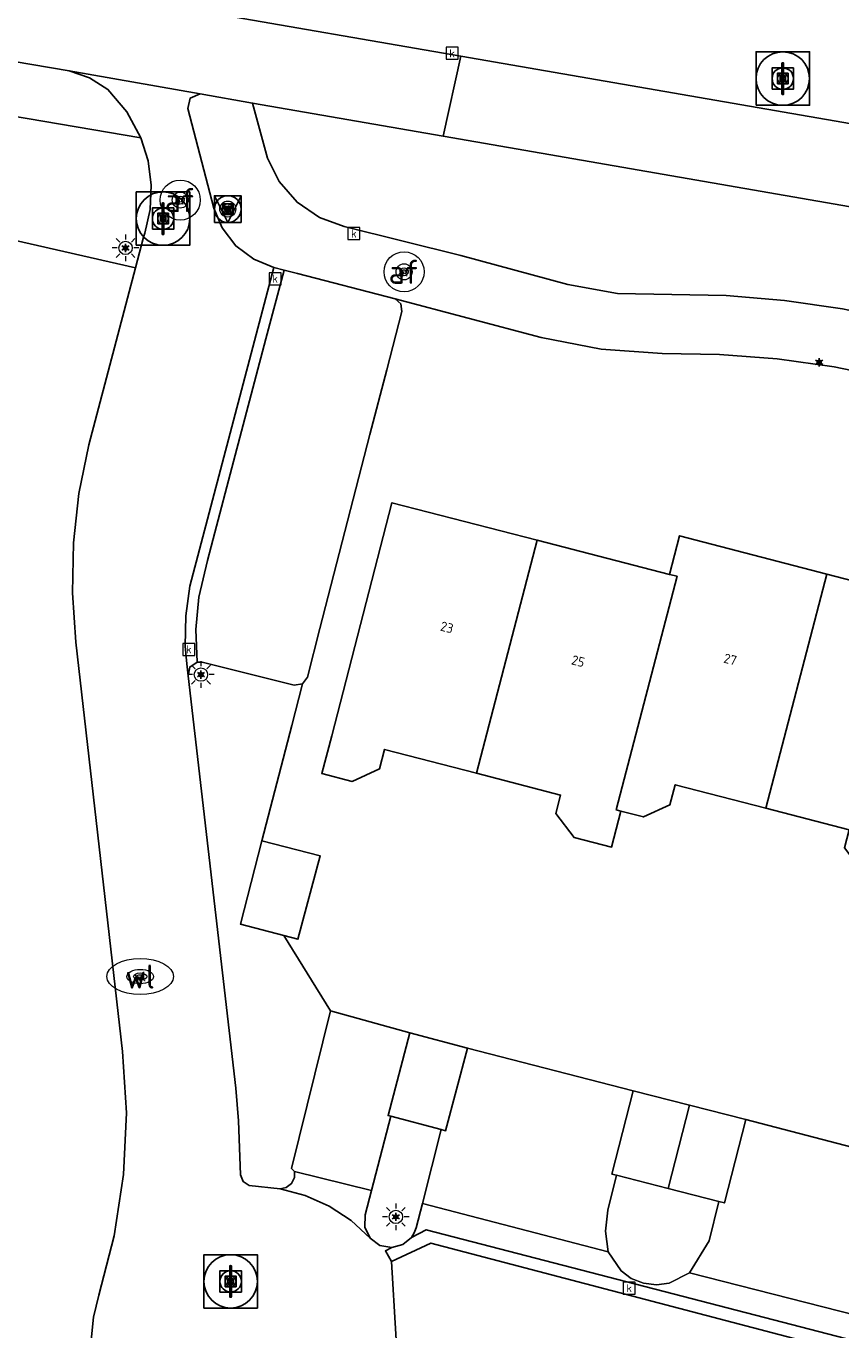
# Model space of a CAD drawing. Header units: metres. Extents: x 197147 to 199131, y 355511 to 356703.
# Tile 140 of 225: x 198444 to 198474, y 356002 to 356051. Entities that reach past the tile are written whole.
import ezdxf
from ezdxf.enums import TextEntityAlignment as Align

# ---------------------------------------------------------------- set-up
doc = ezdxf.new("R2010")
doc.units = ezdxf.units.M
for name, color, linetype, lineweight in [('B-WE-GR-BEPLANTING_CULTUUR_HEESTERS-G', 252, 'Continuous', 18), ('B-WE-GR-GRAS_KRUIDENRIJK-G', 252, 'Continuous', 18), ('B-WE-KL-ET_LS_OV_LICHTMAST-S', 252, 'Continuous', 25), ('B-WE-KL-WATER_PUT-S', 252, 'Continuous', 25), ('B-WE-KL-WATER_PUT-S @ 0.05', 252, 'Continuous', 25), ('B-WE-KL-WATER_PUT-S @ 0.1', 252, 'Continuous', 25), ('B-WE-KL-WATER_PUT-S @ 0.2', 252, 'Continuous', 25), ('B-WE-KL-WATER_PUT-S @ 0.5 (1)', 252, 'Continuous', 25), ('B-WE-KL-WATER_PUT-S @ 0.5 (2)', 252, 'Continuous', 25), ('B-WE-OG-TERREIN_ERF-G', 252, 'Continuous', 18), ('B-WE-RI-GWA_KOLK-S', 252, 'Continuous', 25), ('B-WE-RI-GWA_RIOOLPUT-S', 252, 'Continuous', 25), ('B-WE-RI-GWA_RIOOLPUT-S @ 0.05', 252, 'Continuous', 25), ('B-WE-RI-GWA_RIOOLPUT-S @ 0.1', 252, 'Continuous', 25), ('B-WE-RI-GWA_RIOOLPUT-S @ 0.2', 252, 'Continuous', 25), ('B-WE-RI-GWA_RIOOLPUT-S @ 0.5 (1)', 252, 'Continuous', 25), ('B-WE-RI-GWA_RIOOLPUT-S @ 0.5 (2)', 252, 'Continuous', 25), ('B-WE-VH-VERHARDING_ASFALT-G', 252, 'Continuous', 18), ('B-WE-VH-VERHARDING_BETONSTRAATSTEEN-G', 252, 'Continuous', 18), ('B-WE-VH-VERHARDING_OPEN-G', 252, 'Continuous', 18), ('B-WE-VH-VERHARDING_STRAATBAKSTEEN-G', 252, 'Continuous', 18), ('B-WE-VH-VERHARDING_TEGEL-G', 252, 'Continuous', 18), ('B-WE-VW-AFSLUITPAAL-S', 253, 'Continuous', 25), ('B-WE-VW-AFSLUITPAAL-S @ 0.05', 253, 'Continuous', 25), ('B-WE-VW-AFSLUITPAAL-S @ 0.1', 253, 'Continuous', 25), ('B-WE-VW-AFSLUITPAAL-S @ 0.2', 253, 'Continuous', 25), ('B-WE-VW-AFSLUITPAAL-S @ 0.5 (1)', 253, 'Continuous', 25), ('B-WE-VW-AFSLUITPAAL-S @ 0.5 (2)', 253, 'Continuous', 25)]:
    doc.layers.add(name, color=color, linetype=linetype, lineweight=lineweight)
for name, color, linetype in [('B-WE-GR-BEPLANTING_CULTUUR_HEESTERS-GV', 252, 'Continuous'), ('B-WE-GR-GRAS-GV', 252, 'Continuous'), ('B-WE-IE-MEUBILAIR_WEGMEUBILAIR-S', 252, 'Continuous'), ('B-WE-IE-MEUBILAIR_WEGMEUBILAIR-S @ 0.05', 252, 'Continuous'), ('B-WE-IE-MEUBILAIR_WEGMEUBILAIR-S @ 0.1', 252, 'Continuous'), ('B-WE-IE-MEUBILAIR_WEGMEUBILAIR-S @ 0.2', 252, 'Continuous'), ('B-WE-IE-MEUBILAIR_WEGMEUBILAIR-S @ 0.5 (1)', 252, 'Continuous'), ('B-WE-IE-MEUBILAIR_WEGMEUBILAIR-S @ 0.5 (2)', 252, 'Continuous'), ('B-WE-OG-BEBOUWING-GV', 252, 'Continuous'), ('B-WE-OG-BEBOUWING_HUISNUMMER-T18', 252, 'Continuous'), ('B-WE-OG-TERREIN_ERF-GV', 252, 'Continuous'), ('B-WE-RI-HWA_KOLK-S', 253, 'Continuous'), ('B-WE-VH-GOOT-G', 253, 'Continuous'), ('B-WE-VH-VERHARDING_ASFALT-GV', 253, 'Continuous'), ('B-WE-VH-VERHARDING_BETONSTRAATSTEEN-GV', 253, 'Continuous'), ('B-WE-VH-VERHARDING_OPEN-GV', 253, 'Continuous'), ('B-WE-VH-VERHARDING_STRAATBAKSTEEN-GV', 253, 'Continuous'), ('B-WE-VH-VERHARDING_TEGEL-GV', 253, 'Continuous')]:
    doc.layers.add(name, color=color, linetype=linetype)
doc.styles.add('NLCS-ISO', font='NLCS-ISO.ttf')
doc.styles.add('NLCS-ISO-ANNOTATIEF-T18', font='NLCS-ISO.ttf', dxfattribs={"height": 1.8})
doc.styles.add('NLCS-ISO-M-T18', font='NLCS-ISO.ttf', dxfattribs={"height": 1.8})

# ---------------------------------------------------------------- blocks, each defined once
blk = doc.blocks.new('BGT-LICHTMAST-SO')
at = {"color": 0, "linetype": 'ByBlock', "lineweight": 18}
for points in [[(0, 2), (0, 1.25)], [(-1.25, 0), (-2, 0)], [(-1.41, 1.41), (-0.88, 0.88)], [(0.88, 0.88), (1.41, 1.41)], [(2, 0), (1.25, 0)], [(-1.41, -1.41), (-0.88, -0.88)], [(0, -1.25), (0, -2)], [(0.88, -0.88), (1.41, -1.41)]]:
    blk.add_lwpolyline(points, dxfattribs=at)
blk.add_circle((0, 0), 1, dxfattribs=at)
blk = doc.blocks.new('BGT-VERKEERSBORDPAAL-SO')
at = {"color": 0, "linetype": 'ByBlock', "lineweight": 18}
blk.add_circle((0, 0), 1.5, dxfattribs=at)
at = {"color": 0, "linetype": 'ByBlock', "lineweight": 18, "style": 'NLCS-ISO-M-T18'}
blk.add_text('vb', height=1.5, dxfattribs=at).set_placement((0, 0.13), align=Align.MIDDLE_CENTER)
blk = doc.blocks.new('BGT-AFSLUITPAAL-SO')
at = {"color": 0, "linetype": 'ByBlock', "lineweight": 18}
blk.add_circle((0, 0), 1.5, dxfattribs=at)
at = {"color": 0, "linetype": 'ByBlock', "lineweight": 18, "style": 'NLCS-ISO-M-T18'}
blk.add_text('af', height=1.5, dxfattribs=at).set_placement((0, 0), align=Align.MIDDLE_CENTER)
blk = doc.blocks.new('BGT-KOLK-SO')
at = {"color": 0, "linetype": 'ByBlock', "lineweight": 18}
blk.add_lwpolyline([(-0.045, -0.045), (0.045, -0.045), (0.045, 0.045), (-0.045, 0.045)], close=True, dxfattribs=at)
at = {"color": 0, "linetype": 'ByBlock', "lineweight": 18, "style": 'NLCS-ISO-M-T18'}
blk.add_text('k', height=0.06, dxfattribs=at).set_placement((0, 0), align=Align.MIDDLE_CENTER)
blk = doc.blocks.new('BGT-WATERLEIDINGPUT-SO')
at = {"color": 0, "linetype": 'ByBlock', "lineweight": 18}
blk.add_ellipse((0, 0), major_axis=(2.5, 0), ratio=0.54, dxfattribs=at)
at = {"color": 0, "linetype": 'ByBlock', "lineweight": 18, "style": 'NLCS-ISO-M-T18'}
blk.add_text('wl', height=1.5, dxfattribs=at).set_placement((0, 0), align=Align.MIDDLE_CENTER)
blk = doc.blocks.new('B-SIE-WEG_LICHTMAST-SO')
at = {"ltscale": 0.1}
for p, q in [((-0.33, 0.19), (-0.67, 0.39)), ((0, 0.39), (0, 0.77)), ((0.33, 0.19), (0.67, 0.39)), ((-0.33, -0.19), (-0.67, -0.39)), ((0, -0.39), (0, -0.77)), ((0.33, -0.19), (0.67, -0.39))]:
    blk.add_line(p, q, dxfattribs=at)
at = {"flags": 128}
for points in [[(-0.35, 0.15), (0.35, 0.15)], [(-0.35, -0.15), (0.35, -0.15)]]:
    blk.add_lwpolyline(points, dxfattribs=at)
at = {"ltscale": 0.1}
blk.add_circle((0, 0), 0.386, dxfattribs=at)
at = {"style": 'NLCS-ISO'}
blk.add_attdef('TYPE', text='', height=0.549, dxfattribs=at).set_placement((0, 0.77), align=Align.BOTTOM_CENTER)
blk = doc.blocks.new('B-SIE-WEG_VERKEERSBORD_PAAL-SO')
blk.add_lwpolyline([(-1, -1), (1, -1), (1, 1), (-1, 1)], close=True)
at = {"flags": 128}
blk.add_lwpolyline([(-1, 1), (0, -1), (1, 1)], close=True, dxfattribs=at)
for radius in [1, 0.171]:
    blk.add_circle((0, 0), radius)
at = {"style": 'NLCS-ISO'}
blk.add_attdef('bordgegevens', text='', height=1.8, dxfattribs=at).set_placement((2.209, 3.21), align=Align.TOP_LEFT)
blk = doc.blocks.new('*U956')
at = {"layer": 'B-WE-IE-MEUBILAIR_WEGMEUBILAIR-S @ 0.05', "xscale": 0.05, "yscale": 0.05, "zscale": 0.05}
blk.add_blockref('B-SIE-WEG_VERKEERSBORD_PAAL-SO', (198451.423, 356044.026), dxfattribs=at)
at = {"layer": 'B-WE-IE-MEUBILAIR_WEGMEUBILAIR-S @ 0.1', "xscale": 0.1, "yscale": 0.1, "zscale": 0.1}
blk.add_blockref('B-SIE-WEG_VERKEERSBORD_PAAL-SO', (198451.423, 356044.026), dxfattribs=at)
at = {"layer": 'B-WE-IE-MEUBILAIR_WEGMEUBILAIR-S @ 0.2', "xscale": 0.2, "yscale": 0.2, "zscale": 0.2}
blk.add_blockref('B-SIE-WEG_VERKEERSBORD_PAAL-SO', (198451.423, 356044.026), dxfattribs=at)
at = {"layer": 'B-WE-IE-MEUBILAIR_WEGMEUBILAIR-S @ 0.5 (1)', "xscale": 0.5, "yscale": 0.5, "zscale": 0.5}
blk.add_blockref('B-SIE-WEG_VERKEERSBORD_PAAL-SO', (198451.423, 356044.026), dxfattribs=at)
at = {"layer": 'B-WE-IE-MEUBILAIR_WEGMEUBILAIR-S @ 0.5 (2)', "xscale": 0.5, "yscale": 0.5, "zscale": 0.5}
blk.add_blockref('B-SIE-WEG_VERKEERSBORD_PAAL-SO', (198451.423, 356044.026), dxfattribs=at)
blk = doc.blocks.new('SVW-AFSLUITPAAL-SO')
at = {"lineweight": 18}
blk.add_circle((0, 0), 1.5, dxfattribs=at)
at = {"lineweight": 18, "style": 'NLCS-ISO'}
blk.add_text('af', height=1.8, dxfattribs=at).set_placement((0, 0), align=Align.MIDDLE_CENTER)
blk = doc.blocks.new('*U963')
at = {"layer": 'B-WE-VW-AFSLUITPAAL-S @ 0.05', "xscale": 0.05, "yscale": 0.05, "zscale": 0.05}
blk.add_blockref('SVW-AFSLUITPAAL-SO', (198458.019, 356041.676), dxfattribs=at)
at = {"layer": 'B-WE-VW-AFSLUITPAAL-S @ 0.1', "xscale": 0.1, "yscale": 0.1, "zscale": 0.1}
blk.add_blockref('SVW-AFSLUITPAAL-SO', (198458.019, 356041.676), dxfattribs=at)
at = {"layer": 'B-WE-VW-AFSLUITPAAL-S @ 0.2', "xscale": 0.2, "yscale": 0.2, "zscale": 0.2}
blk.add_blockref('SVW-AFSLUITPAAL-SO', (198458.019, 356041.676), dxfattribs=at)
at = {"layer": 'B-WE-VW-AFSLUITPAAL-S @ 0.5 (1)', "xscale": 0.5, "yscale": 0.5, "zscale": 0.5}
blk.add_blockref('SVW-AFSLUITPAAL-SO', (198458.019, 356041.676), dxfattribs=at)
at = {"layer": 'B-WE-VW-AFSLUITPAAL-S @ 0.5 (2)', "xscale": 0.5, "yscale": 0.5, "zscale": 0.5}
blk.add_blockref('SVW-AFSLUITPAAL-SO', (198458.019, 356041.676), dxfattribs=at)
blk = doc.blocks.new('*U965')
at = {"layer": 'B-WE-VW-AFSLUITPAAL-S @ 0.05', "xscale": 0.05, "yscale": 0.05, "zscale": 0.05}
blk.add_blockref('SVW-AFSLUITPAAL-SO', (198449.643, 356044.363), dxfattribs=at)
at = {"layer": 'B-WE-VW-AFSLUITPAAL-S @ 0.1', "xscale": 0.1, "yscale": 0.1, "zscale": 0.1}
blk.add_blockref('SVW-AFSLUITPAAL-SO', (198449.643, 356044.363), dxfattribs=at)
at = {"layer": 'B-WE-VW-AFSLUITPAAL-S @ 0.2', "xscale": 0.2, "yscale": 0.2, "zscale": 0.2}
blk.add_blockref('SVW-AFSLUITPAAL-SO', (198449.643, 356044.363), dxfattribs=at)
at = {"layer": 'B-WE-VW-AFSLUITPAAL-S @ 0.5 (1)', "xscale": 0.5, "yscale": 0.5, "zscale": 0.5}
blk.add_blockref('SVW-AFSLUITPAAL-SO', (198449.643, 356044.363), dxfattribs=at)
at = {"layer": 'B-WE-VW-AFSLUITPAAL-S @ 0.5 (2)', "xscale": 0.5, "yscale": 0.5, "zscale": 0.5}
blk.add_blockref('SVW-AFSLUITPAAL-SO', (198449.643, 356044.363), dxfattribs=at)
blk = doc.blocks.new('SRI-PUT_INSPECTIE-SO')
at = {"lineweight": -3, "flags": 128}
blk.add_lwpolyline([(-2, -2), (2, -2), (2, 2), (-2, 2)], close=True, dxfattribs=at)
at = {"lineweight": -3, "ltscale": 1.5}
blk.add_circle((0, 0), 2, dxfattribs=at)
at = {"ltscale": 0.1, "style": 'NLCS-ISO'}
blk.add_text('I', height=2.5, dxfattribs=at).set_placement((-0.003, -0.007), align=Align.MIDDLE_CENTER)
blk = doc.blocks.new('*U1239')
at = {"layer": 'B-WE-RI-GWA_RIOOLPUT-S @ 0.05', "xscale": 0.05, "yscale": 0.05, "zscale": 0.05}
blk.add_blockref('SRI-PUT_INSPECTIE-SO', (198472.192, 356048.912), dxfattribs=at)
at = {"layer": 'B-WE-RI-GWA_RIOOLPUT-S @ 0.1', "xscale": 0.1, "yscale": 0.1, "zscale": 0.1}
blk.add_blockref('SRI-PUT_INSPECTIE-SO', (198472.192, 356048.912), dxfattribs=at)
at = {"layer": 'B-WE-RI-GWA_RIOOLPUT-S @ 0.2', "xscale": 0.2, "yscale": 0.2, "zscale": 0.2}
blk.add_blockref('SRI-PUT_INSPECTIE-SO', (198472.192, 356048.912), dxfattribs=at)
at = {"layer": 'B-WE-RI-GWA_RIOOLPUT-S @ 0.5 (1)', "xscale": 0.5, "yscale": 0.5, "zscale": 0.5}
blk.add_blockref('SRI-PUT_INSPECTIE-SO', (198472.192, 356048.912), dxfattribs=at)
at = {"layer": 'B-WE-RI-GWA_RIOOLPUT-S @ 0.5 (2)', "xscale": 0.5, "yscale": 0.5, "zscale": 0.5}
blk.add_blockref('SRI-PUT_INSPECTIE-SO', (198472.192, 356048.912), dxfattribs=at)
blk = doc.blocks.new('*U1243')
at = {"layer": 'B-WE-RI-GWA_RIOOLPUT-S @ 0.05', "xscale": 0.05, "yscale": 0.05, "zscale": 0.05}
blk.add_blockref('SRI-PUT_INSPECTIE-SO', (198451.53, 356003.88), dxfattribs=at)
at = {"layer": 'B-WE-RI-GWA_RIOOLPUT-S @ 0.1', "xscale": 0.1, "yscale": 0.1, "zscale": 0.1}
blk.add_blockref('SRI-PUT_INSPECTIE-SO', (198451.53, 356003.88), dxfattribs=at)
at = {"layer": 'B-WE-RI-GWA_RIOOLPUT-S @ 0.2', "xscale": 0.2, "yscale": 0.2, "zscale": 0.2}
blk.add_blockref('SRI-PUT_INSPECTIE-SO', (198451.53, 356003.88), dxfattribs=at)
at = {"layer": 'B-WE-RI-GWA_RIOOLPUT-S @ 0.5 (1)', "xscale": 0.5, "yscale": 0.5, "zscale": 0.5}
blk.add_blockref('SRI-PUT_INSPECTIE-SO', (198451.53, 356003.88), dxfattribs=at)
at = {"layer": 'B-WE-RI-GWA_RIOOLPUT-S @ 0.5 (2)', "xscale": 0.5, "yscale": 0.5, "zscale": 0.5}
blk.add_blockref('SRI-PUT_INSPECTIE-SO', (198451.53, 356003.88), dxfattribs=at)
blk = doc.blocks.new('*U1245')
at = {"layer": 'B-WE-RI-GWA_RIOOLPUT-S @ 0.05', "xscale": 0.05, "yscale": 0.05, "zscale": 0.05}
blk.add_blockref('SRI-PUT_INSPECTIE-SO', (198449, 356043.668), dxfattribs=at)
at = {"layer": 'B-WE-RI-GWA_RIOOLPUT-S @ 0.1', "xscale": 0.1, "yscale": 0.1, "zscale": 0.1}
blk.add_blockref('SRI-PUT_INSPECTIE-SO', (198449, 356043.668), dxfattribs=at)
at = {"layer": 'B-WE-RI-GWA_RIOOLPUT-S @ 0.2', "xscale": 0.2, "yscale": 0.2, "zscale": 0.2}
blk.add_blockref('SRI-PUT_INSPECTIE-SO', (198449, 356043.668), dxfattribs=at)
at = {"layer": 'B-WE-RI-GWA_RIOOLPUT-S @ 0.5 (1)', "xscale": 0.5, "yscale": 0.5, "zscale": 0.5}
blk.add_blockref('SRI-PUT_INSPECTIE-SO', (198449, 356043.668), dxfattribs=at)
at = {"layer": 'B-WE-RI-GWA_RIOOLPUT-S @ 0.5 (2)', "xscale": 0.5, "yscale": 0.5, "zscale": 0.5}
blk.add_blockref('SRI-PUT_INSPECTIE-SO', (198449, 356043.668), dxfattribs=at)
blk = doc.blocks.new('SKL-WATERLEIDINGPUT-SO')
at = {"color": 0, "linetype": 'ByBlock', "lineweight": 18}
blk.add_ellipse((0, 0), major_axis=(2.5, 0), ratio=0.54, dxfattribs=at)
at = {"color": 0, "linetype": 'ByBlock', "lineweight": 18, "style": 'NLCS-ISO'}
blk.add_text('wl', height=1.8, dxfattribs=at).set_placement((0, 0), align=Align.MIDDLE_CENTER)
blk = doc.blocks.new('*U1262')
at = {"layer": 'B-WE-KL-WATER_PUT-S @ 0.05', "xscale": 0.05, "yscale": 0.05, "zscale": 0.05}
blk.add_blockref('SKL-WATERLEIDINGPUT-SO', (198448.145, 356015.292), dxfattribs=at)
at = {"layer": 'B-WE-KL-WATER_PUT-S @ 0.1', "xscale": 0.1, "yscale": 0.1, "zscale": 0.1}
blk.add_blockref('SKL-WATERLEIDINGPUT-SO', (198448.145, 356015.292), dxfattribs=at)
at = {"layer": 'B-WE-KL-WATER_PUT-S @ 0.2', "xscale": 0.2, "yscale": 0.2, "zscale": 0.2}
blk.add_blockref('SKL-WATERLEIDINGPUT-SO', (198448.145, 356015.292), dxfattribs=at)
at = {"layer": 'B-WE-KL-WATER_PUT-S @ 0.5 (1)', "xscale": 0.5, "yscale": 0.5, "zscale": 0.5}
blk.add_blockref('SKL-WATERLEIDINGPUT-SO', (198448.145, 356015.292), dxfattribs=at)
at = {"layer": 'B-WE-KL-WATER_PUT-S @ 0.5 (2)', "xscale": 0.5, "yscale": 0.5, "zscale": 0.5}
blk.add_blockref('SKL-WATERLEIDINGPUT-SO', (198448.145, 356015.292), dxfattribs=at)

msp = doc.modelspace()

# ---------------------------------------------------------------- linework, layer by layer
at = {"layer": 'B-WE-GR-BEPLANTING_CULTUUR_HEESTERS-G', "ltscale": 0.2, "flags": 128}
for points in [[(198393.627, 356054.103), (198419.937, 356049.807), (198419.68, 356047.613), (198428.165, 356045.438), (198428.196, 356045.557), (198431.311, 356044.743), (198431.27, 356044.587), (198437.363, 356043.078), (198437.66, 356044.175), (198447.965, 356041.821), (198448.268, 356042.975), (198448.318, 356043.124), (198448.514, 356044.006), (198448.556, 356044.923), (198448.437, 356045.833), (198448.167, 356046.695), (198420.209, 356051.448)], [(198515.28, 356037.066), (198459.476, 356046.756), (198452.351, 356047.993), (198452.351, 356047.993), (198452.91, 356045.934), (198453.35, 356045.054), (198454.015, 356044.287), (198454.853, 356043.713), (198455.777, 356043.376), (198460.142, 356042.283), (198464.151, 356041.207), (198466.004, 356040.867), (198470.074, 356040.786), (198472.257, 356040.607), (198474.424, 356040.292)]]:
    msp.add_lwpolyline(points, dxfattribs=at)
for points in [[(198453.522, 356016.826), (198451.9, 356017.256), (198452.701, 356020.373), (198453.819, 356024.692), (198454.215, 356026.252), (198453.909, 356026.206), (198450.462, 356027.057), (198450.272, 356027.061), (198450.001, 356026.876), (198449.939, 356026.554), (198451.722, 356011.118), (198451.818, 356009.888), (198451.895, 356007.868), (198451.993, 356007.615), (198452.219, 356007.464), (198453.38, 356007.349), (198453.602, 356007.393), (198453.803, 356007.542), (198453.916, 356007.766), (198453.922, 356007.992), (198453.812, 356008.112), (198455.26, 356014.012), (198453.522, 356016.826)], [(198457.524, 356010.062), (198456.796, 356007.28), (198456.568, 356006.375), (198456.557, 356005.915), (198456.748, 356005.496), (198457.112, 356005.225), (198457.558, 356005.144), (198457.967, 356005.256), (198458.293, 356005.528), (198458.397, 356005.696), (198458.467, 356005.881), (198458.711, 356006.793), (198459.412, 356009.56), (198457.524, 356010.062)], [(198467.897, 356007.36), (198465.969, 356007.856), (198465.642, 356006.544), (198465.562, 356005.762), (198465.66, 356004.982), (198466.137, 356004.274), (198466.521, 356003.993), (198466.977, 356003.811), (198467.464, 356003.75), (198467.936, 356003.81), (198468.696, 356004.199), (198469.44, 356005.398), (198469.799, 356006.871), (198467.897, 356007.36)]]:
    msp.add_lwpolyline(points, close=True, dxfattribs=at)
at = {"layer": 'B-WE-GR-BEPLANTING_CULTUUR_HEESTERS-GV', "flags": 128}
for points in [[(198393.627, 356054.103), (198419.937, 356049.807), (198419.68, 356047.613), (198428.165, 356045.438), (198428.196, 356045.557), (198431.311, 356044.743), (198431.27, 356044.587), (198437.363, 356043.078), (198437.66, 356044.175), (198447.965, 356041.821), (198448.268, 356042.975), (198448.318, 356043.124), (198448.514, 356044.006), (198448.556, 356044.923), (198448.437, 356045.833), (198448.167, 356046.695), (198420.209, 356051.448)], [(198452.351, 356047.993), (198452.91, 356045.934), (198453.35, 356045.054), (198454.015, 356044.287), (198454.853, 356043.713), (198455.777, 356043.376), (198460.142, 356042.283), (198464.151, 356041.207), (198466.004, 356040.867), (198470.074, 356040.786), (198472.257, 356040.607), (198474.424, 356040.292), (198476.564, 356039.843), (198482.315, 356038.432), (198488.003, 356036.785), (198493.319, 356034.871), (198498.739, 356033.278), (198503.57, 356033.364), (198503.101, 356034.528), (198503.232, 356034.866), (198504.698, 356035.583), (198505.086, 356035.676)], [(198515.28, 356037.066), (198459.476, 356046.756), (198452.351, 356047.993)], [(198453.522, 356016.826), (198451.9, 356017.256), (198452.701, 356020.373), (198453.819, 356024.692), (198454.215, 356026.252), (198453.909, 356026.206), (198450.462, 356027.057), (198450.272, 356027.061), (198450.001, 356026.876), (198449.939, 356026.554), (198451.722, 356011.118), (198451.818, 356009.888), (198451.895, 356007.868), (198451.993, 356007.615), (198452.219, 356007.464), (198453.38, 356007.349), (198453.602, 356007.393), (198453.803, 356007.542), (198453.916, 356007.766), (198453.922, 356007.992), (198453.812, 356008.112), (198455.26, 356014.012), (198453.522, 356016.826)], [(198457.524, 356010.062), (198456.796, 356007.28), (198456.568, 356006.375), (198456.557, 356005.915), (198456.748, 356005.496), (198457.112, 356005.225), (198457.558, 356005.144), (198457.967, 356005.256), (198458.293, 356005.528), (198458.397, 356005.696), (198458.467, 356005.881), (198458.711, 356006.793), (198459.412, 356009.56), (198457.524, 356010.062)]]:
    msp.add_lwpolyline(points, dxfattribs=at)
at = {"layer": 'B-WE-GR-GRAS-GV', "flags": 128}
msp.add_lwpolyline([(198420.867, 356056.555), (198460.148, 356049.749), (198673.172, 356012.839), (198676.625, 356012.151), (198680.027, 356011.246), (198701.798, 356004.7), (198704.155, 356011.35), (198679.89, 356015.727), (198677.203, 356016.236), (198674.514, 356016.714), (198531.122, 356041.514), (198461.021, 356053.638)], dxfattribs=at)
at = {"layer": 'B-WE-GR-GRAS_KRUIDENRIJK-G', "ltscale": 0.2, "flags": 128}
msp.add_lwpolyline([(198420.867, 356056.555), (198460.148, 356049.749), (198673.172, 356012.839), (198676.625, 356012.151), (198680.027, 356011.246), (198701.798, 356004.7), (198704.155, 356011.35), (198679.89, 356015.727), (198677.203, 356016.236), (198674.514, 356016.714), (198531.122, 356041.514), (198461.021, 356053.638)], dxfattribs=at)
at = {"layer": 'B-WE-OG-BEBOUWING-GV', "flags": 128}
for points in [[(198460.728, 356022.904), (198462.999, 356031.627), (198457.563, 356033.028), (198455.312, 356024.306), (198454.947, 356022.891), (198456.077, 356022.599), (198457.104, 356023.065), (198457.293, 356023.793), (198460.728, 356022.904)], [(198453.522, 356016.826), (198454.047, 356016.687), (198454.876, 356019.814), (198452.701, 356020.373), (198451.9, 356017.256), (198453.522, 356016.826)], [(198459.412, 356009.56), (198459.575, 356009.517), (198460.397, 356012.61), (198458.233, 356013.18), (198457.419, 356010.09), (198457.524, 356010.062), (198459.412, 356009.56)]]:
    msp.add_lwpolyline(points, dxfattribs=at)
at = {"layer": 'B-WE-OG-BEBOUWING-GV', "ltscale": 0.2, "flags": 128}
for points in [[(198460.728, 356022.904), (198462.999, 356031.627), (198457.563, 356033.028), (198455.312, 356024.306), (198454.947, 356022.891), (198456.077, 356022.599), (198457.104, 356023.065), (198457.293, 356023.793), (198460.728, 356022.904)], [(198462.999, 356031.627), (198460.728, 356022.904), (198463.878, 356022.089), (198463.699, 356021.399), (198464.389, 356020.498), (198465.784, 356020.138), (198466.133, 356021.486), (198465.959, 356021.531), (198468.235, 356030.277), (198467.956, 356030.35), (198462.999, 356031.627)], [(198466.133, 356021.486), (198466.973, 356021.268), (198467.969, 356021.72), (198468.164, 356022.471), (198471.562, 356021.592), (198473.843, 356030.358), (198468.32, 356031.796), (198467.956, 356030.35), (198468.235, 356030.277), (198465.959, 356021.531), (198466.133, 356021.486)], [(198473.843, 356030.358), (198471.562, 356021.592), (198474.672, 356020.787), (198474.497, 356020.113), (198475.254, 356019.125), (198476.555, 356018.789), (198476.921, 356020.205), (198476.796, 356020.237), (198479.076, 356028.996), (198473.843, 356030.358)], [(198453.522, 356016.826), (198454.047, 356016.687), (198454.876, 356019.814), (198452.701, 356020.373), (198451.9, 356017.256), (198453.522, 356016.826)], [(198459.412, 356009.56), (198459.575, 356009.517), (198460.397, 356012.61), (198458.233, 356013.18), (198457.419, 356010.09), (198457.524, 356010.062), (198459.412, 356009.56)], [(198466.588, 356011.013), (198465.8, 356007.9), (198465.969, 356007.856), (198467.897, 356007.36), (198468.699, 356010.479), (198466.588, 356011.013)], [(198469.799, 356006.871), (198470.005, 356006.818), (198470.81, 356009.944), (198468.699, 356010.479), (198467.897, 356007.36), (198469.799, 356006.871)]]:
    msp.add_lwpolyline(points, close=True, dxfattribs=at)
at = {"layer": 'B-WE-OG-TERREIN_ERF-G', "ltscale": 0.2, "flags": 128}
for points in [[(198446.314, 356001.685), (198446.396, 356002.535), (198446.592, 356003.358), (198447.176, 356005.586), (198447.524, 356007.877), (198447.627, 356010.191), (198447.487, 356012.49), (198445.738, 356027.81), (198445.61, 356029.662), (198445.648, 356031.525), (198445.853, 356033.378), (198446.222, 356035.197), (198447.965, 356041.821), (198437.66, 356044.175)], [(198476.217, 356037.68), (198474.11, 356038.116), (198471.976, 356038.419), (198469.827, 356038.586), (198467.676, 356038.617), (198465.395, 356038.776), (198463.15, 356039.215), (198457.683, 356040.664), (198457.898, 356040.472), (198457.931, 356040.186), (198457.369, 356038.007), (198456.744, 356035.586), (198456.12, 356033.165), (198455.496, 356030.744), (198454.871, 356028.324), (198454.401, 356026.5), (198454.215, 356026.252), (198453.819, 356024.692), (198452.701, 356020.373), (198454.876, 356019.814), (198454.047, 356016.687), (198453.522, 356016.826), (198455.26, 356014.012), (198458.233, 356013.18), (198460.397, 356012.61), (198466.588, 356011.013), (198468.699, 356010.479), (198470.81, 356009.944), (198477.073, 356008.309)], [(198474.672, 356020.787), (198471.562, 356021.592), (198468.164, 356022.471), (198467.969, 356021.72), (198466.973, 356021.268), (198466.133, 356021.486), (198465.784, 356020.138), (198464.389, 356020.498), (198463.699, 356021.399), (198463.878, 356022.089), (198460.728, 356022.904), (198457.293, 356023.793), (198457.104, 356023.065), (198456.077, 356022.599), (198454.947, 356022.891), (198455.312, 356024.306), (198457.563, 356033.028), (198462.999, 356031.627), (198467.956, 356030.35), (198468.32, 356031.796), (198473.843, 356030.358), (198479.076, 356028.996)]]:
    msp.add_lwpolyline(points, dxfattribs=at)
for points in [[(198465.969, 356007.856), (198465.8, 356007.9), (198466.588, 356011.013), (198460.397, 356012.61), (198459.575, 356009.517), (198459.412, 356009.56), (198458.711, 356006.793), (198465.66, 356004.982), (198465.562, 356005.762), (198465.642, 356006.544), (198465.969, 356007.856)], [(198476.443, 356005.131), (198476.261, 356005.178), (198477.073, 356008.309), (198470.81, 356009.944), (198470.005, 356006.818), (198469.799, 356006.871), (198469.44, 356005.398), (198468.696, 356004.199), (198476.184, 356002.289), (198476.07, 356002.953), (198476.075, 356003.627), (198476.443, 356005.131)]]:
    msp.add_lwpolyline(points, close=True, dxfattribs=at)
at = {"layer": 'B-WE-OG-TERREIN_ERF-GV', "flags": 128}
for points in [[(198446.314, 356001.685), (198446.396, 356002.535), (198446.592, 356003.358), (198447.176, 356005.586), (198447.524, 356007.877), (198447.627, 356010.191), (198447.487, 356012.49), (198445.738, 356027.81), (198445.61, 356029.662), (198445.648, 356031.525), (198445.853, 356033.378), (198446.222, 356035.197), (198447.965, 356041.821), (198437.66, 356044.175)], [(198476.217, 356037.68), (198474.11, 356038.116), (198471.976, 356038.419), (198469.827, 356038.586), (198467.676, 356038.617), (198465.395, 356038.776), (198463.15, 356039.215), (198457.683, 356040.664), (198457.898, 356040.472), (198457.931, 356040.186), (198457.369, 356038.007), (198456.744, 356035.586), (198455.496, 356030.744), (198454.871, 356028.324), (198454.401, 356026.5), (198454.215, 356026.252), (198453.819, 356024.692), (198452.701, 356020.373), (198454.876, 356019.814), (198454.047, 356016.687), (198453.522, 356016.826), (198455.26, 356014.012), (198458.233, 356013.18), (198460.397, 356012.61), (198466.588, 356011.013), (198468.699, 356010.479), (198470.81, 356009.944), (198477.073, 356008.309)], [(198474.672, 356020.787), (198471.562, 356021.592), (198468.164, 356022.471), (198467.969, 356021.72), (198466.973, 356021.268), (198466.133, 356021.486), (198465.784, 356020.138), (198464.389, 356020.498), (198463.699, 356021.399), (198463.878, 356022.089), (198460.728, 356022.904), (198457.293, 356023.793), (198457.104, 356023.065), (198456.077, 356022.599), (198454.947, 356022.891), (198455.312, 356024.306), (198457.563, 356033.028), (198462.999, 356031.627), (198467.956, 356030.35), (198468.32, 356031.796), (198473.843, 356030.358), (198479.076, 356028.996)]]:
    msp.add_lwpolyline(points, dxfattribs=at)
at = {"layer": 'B-WE-VH-GOOT-G', "flags": 128}
for points in [[(198453.14, 356041.842), (198450.004, 356029.905), (198449.851, 356028.791), (198449.829, 356027.666), (198449.895, 356027)], [(198449.895, 356027), (198449.939, 356026.554)], [(198457.55, 356004.621), (198457.318, 356005.019), (198457.558, 356005.144)], [(198487.53, 355998.53), (198487.834, 355998.393), (198487.634, 355997.801), (198459.025, 356005.311), (198457.55, 356004.621)]]:
    msp.add_lwpolyline(points, dxfattribs=at)
at = {"layer": 'B-WE-VH-GOOT-G', "ltscale": 0.2, "flags": 128}
for points in [[(198453.14, 356041.842), (198450.004, 356029.905), (198449.851, 356028.791), (198449.829, 356027.666), (198449.895, 356027)], [(198449.895, 356027), (198449.939, 356026.554)], [(198457.55, 356004.621), (198457.318, 356005.019), (198457.558, 356005.144)], [(198487.53, 355998.53), (198487.834, 355998.393), (198487.634, 355997.801), (198459.025, 356005.311), (198457.55, 356004.621)]]:
    msp.add_lwpolyline(points, dxfattribs=at)
at = {"layer": 'B-WE-VH-VERHARDING_ASFALT-G', "ltscale": 0.2, "flags": 128}
for points in [[(198419.365, 356053.642), (198445.482, 356049.198), (198450.389, 356048.334), (198450.389, 356048.334), (198452.351, 356047.993), (198459.476, 356046.756), (198460.148, 356049.749), (198420.867, 356056.555)], [(198673.172, 356012.839), (198460.148, 356049.749), (198459.476, 356046.756), (198515.28, 356037.066), (198597.137, 356022.854)], [(198474.424, 356040.292), (198472.257, 356040.607), (198470.074, 356040.786), (198466.004, 356040.867), (198464.151, 356041.207), (198460.142, 356042.283), (198455.777, 356043.376), (198454.853, 356043.713), (198454.015, 356044.287), (198453.35, 356045.054), (198452.91, 356045.934), (198452.351, 356047.993), (198450.389, 356048.334), (198450.019, 356048.179), (198449.932, 356047.787), (198450.9, 356044.062), (198451.214, 356043.317), (198451.726, 356042.655), (198452.392, 356042.149), (198453.14, 356041.842), (198453.527, 356041.741), (198454.025, 356041.612), (198457.683, 356040.664), (198463.15, 356039.215), (198465.395, 356038.776), (198467.676, 356038.617), (198469.827, 356038.586), (198471.976, 356038.419), (198474.11, 356038.116), (198476.217, 356037.68)]]:
    msp.add_lwpolyline(points, dxfattribs=at)
at = {"layer": 'B-WE-VH-VERHARDING_ASFALT-GV', "flags": 128}
for points in [[(198452.351, 356047.993), (198459.476, 356046.756), (198460.148, 356049.749), (198420.867, 356056.555)], [(198419.365, 356053.642), (198445.482, 356049.198), (198450.389, 356048.334)], [(198474.424, 356040.292), (198472.257, 356040.607), (198470.074, 356040.786), (198466.004, 356040.867), (198464.151, 356041.207), (198460.142, 356042.283), (198455.777, 356043.376), (198454.853, 356043.713), (198454.015, 356044.287), (198453.35, 356045.054), (198452.91, 356045.934), (198452.351, 356047.993), (198450.389, 356048.334), (198450.019, 356048.179), (198449.932, 356047.787), (198450.9, 356044.062), (198451.214, 356043.317), (198451.726, 356042.655), (198452.392, 356042.149), (198453.14, 356041.842), (198453.527, 356041.741), (198454.025, 356041.612), (198457.683, 356040.664), (198463.15, 356039.215), (198465.395, 356038.776), (198467.676, 356038.617), (198469.827, 356038.586), (198471.976, 356038.419), (198474.11, 356038.116), (198476.217, 356037.68)]]:
    msp.add_lwpolyline(points, dxfattribs=at)
at = {"layer": 'B-WE-VH-VERHARDING_BETONSTRAATSTEEN-G', "ltscale": 0.2, "flags": 128}
for points in [[(198450.336, 356029.493), (198450.665, 356030.864), (198450.943, 356031.919), (198451.579, 356034.336), (198452.215, 356036.754), (198452.851, 356039.172), (198453.527, 356041.741), (198453.14, 356041.842), (198450.004, 356029.905), (198449.851, 356028.791), (198449.829, 356027.666), (198449.895, 356027), (198449.939, 356026.554), (198450.001, 356026.876), (198450.272, 356027.061), (198450.223, 356028.279), (198450.336, 356029.493)], [(198458.293, 356005.528), (198457.967, 356005.256), (198457.558, 356005.144), (198457.318, 356005.019), (198457.55, 356004.621), (198459.025, 356005.311), (198487.634, 355997.801), (198487.834, 355998.393), (198487.53, 355998.53), (198487.011, 355998.446), (198486.52, 355998.636), (198458.841, 356005.815), (198458.293, 356005.528)]]:
    msp.add_lwpolyline(points, close=True, dxfattribs=at)
at = {"layer": 'B-WE-VH-VERHARDING_BETONSTRAATSTEEN-GV', "flags": 128}
for points in [[(198450.336, 356029.493), (198450.665, 356030.864), (198450.943, 356031.919), (198451.579, 356034.336), (198452.851, 356039.172), (198453.527, 356041.741), (198453.14, 356041.842), (198450.004, 356029.905), (198449.851, 356028.791), (198449.829, 356027.666), (198449.895, 356027), (198449.939, 356026.554), (198450.001, 356026.876), (198450.272, 356027.061), (198450.223, 356028.279), (198450.336, 356029.493)], [(198458.293, 356005.528), (198457.967, 356005.256), (198457.558, 356005.144), (198457.318, 356005.019), (198457.55, 356004.621), (198459.025, 356005.311), (198487.634, 355997.801), (198487.834, 355998.393), (198487.53, 355998.53), (198487.011, 355998.446), (198486.52, 355998.636), (198458.841, 356005.815), (198458.293, 356005.528)]]:
    msp.add_lwpolyline(points, dxfattribs=at)
at = {"layer": 'B-WE-VH-VERHARDING_OPEN-G', "ltscale": 0.2, "flags": 128}
for points in [[(198456.796, 356007.28), (198457.524, 356010.062), (198457.419, 356010.09), (198458.233, 356013.18), (198455.26, 356014.012), (198453.812, 356008.112), (198453.922, 356007.992), (198456.796, 356007.28)], [(198468.696, 356004.199), (198467.936, 356003.81), (198467.464, 356003.75), (198466.977, 356003.811), (198466.521, 356003.993), (198466.137, 356004.274), (198465.66, 356004.982), (198458.711, 356006.793), (198458.467, 356005.881), (198458.397, 356005.696), (198458.293, 356005.528), (198458.841, 356005.815), (198486.52, 355998.636), (198486.166, 355999.118), (198486.149, 355999.716), (198479.259, 356001.514), (198478.498, 356001.098), (198478.016, 356001.028), (198477.516, 356001.086), (198477.048, 356001.272), (198476.657, 356001.562), (198476.184, 356002.289), (198468.696, 356004.199)]]:
    msp.add_lwpolyline(points, close=True, dxfattribs=at)
at = {"layer": 'B-WE-VH-VERHARDING_OPEN-GV', "flags": 128}
msp.add_lwpolyline([(198456.796, 356007.28), (198457.524, 356010.062), (198457.419, 356010.09), (198458.233, 356013.18), (198455.26, 356014.012), (198453.812, 356008.112), (198453.922, 356007.992), (198456.796, 356007.28)], dxfattribs=at)
at = {"layer": 'B-WE-VH-VERHARDING_STRAATBAKSTEEN-G', "ltscale": 0.2, "flags": 128}
for points in [[(198457.868, 355999.188), (198457.55, 356004.621), (198457.55, 356004.621), (198457.318, 356005.019), (198457.558, 356005.144), (198457.112, 356005.225), (198456.748, 356005.496), (198456.034, 356006.153), (198455.214, 356006.695), (198454.317, 356007.098), (198453.38, 356007.349), (198452.219, 356007.464), (198451.993, 356007.615), (198451.895, 356007.868), (198451.818, 356009.888), (198451.722, 356011.118), (198449.939, 356026.554), (198449.895, 356027), (198449.829, 356027.666), (198449.851, 356028.791), (198450.004, 356029.905), (198453.14, 356041.842), (198452.392, 356042.149), (198451.726, 356042.655), (198451.214, 356043.317), (198450.9, 356044.062), (198449.932, 356047.787), (198450.019, 356048.179), (198450.389, 356048.334), (198445.482, 356049.198), (198446.252, 356048.941), (198446.933, 356048.499), (198447.645, 356047.662), (198448.167, 356046.695), (198448.437, 356045.833), (198448.556, 356044.923), (198448.514, 356044.006), (198448.318, 356043.124), (198448.268, 356042.975), (198447.965, 356041.821), (198446.222, 356035.197), (198445.853, 356033.378), (198445.648, 356031.525), (198445.61, 356029.662), (198445.738, 356027.81), (198447.487, 356012.49), (198447.627, 356010.191), (198447.524, 356007.877), (198447.176, 356005.586), (198446.592, 356003.358), (198446.396, 356002.535), (198446.314, 356001.685)], [(198487.634, 355997.801), (198459.025, 356005.311), (198457.55, 356004.621), (198457.868, 355999.188)]]:
    msp.add_lwpolyline(points, dxfattribs=at)
for points in [[(198454.025, 356041.612), (198453.527, 356041.741), (198452.851, 356039.172), (198452.215, 356036.754), (198451.579, 356034.336), (198450.943, 356031.919), (198450.665, 356030.864), (198450.336, 356029.493), (198450.223, 356028.279), (198450.272, 356027.061), (198450.462, 356027.057), (198453.909, 356026.206), (198454.215, 356026.252), (198454.401, 356026.5), (198454.871, 356028.324), (198455.496, 356030.744), (198456.12, 356033.165), (198456.744, 356035.586), (198457.369, 356038.007), (198457.931, 356040.186), (198457.898, 356040.472), (198457.683, 356040.664), (198454.025, 356041.612)], [(198456.796, 356007.28), (198453.922, 356007.992), (198453.916, 356007.766), (198453.803, 356007.542), (198453.602, 356007.393), (198453.38, 356007.349), (198454.317, 356007.098), (198455.214, 356006.695), (198456.034, 356006.153), (198456.748, 356005.496), (198456.557, 356005.915), (198456.568, 356006.375), (198456.796, 356007.28)]]:
    msp.add_lwpolyline(points, close=True, dxfattribs=at)
at = {"layer": 'B-WE-VH-VERHARDING_STRAATBAKSTEEN-GV', "flags": 128}
for points in [[(198453.38, 356007.349), (198452.219, 356007.464), (198451.993, 356007.615), (198451.895, 356007.868), (198451.818, 356009.888), (198451.722, 356011.118), (198449.939, 356026.554), (198449.895, 356027), (198449.829, 356027.666), (198449.851, 356028.791), (198450.004, 356029.905), (198453.14, 356041.842), (198452.392, 356042.149), (198451.726, 356042.655), (198451.214, 356043.317), (198450.9, 356044.062), (198449.932, 356047.787), (198450.019, 356048.179), (198450.389, 356048.334), (198445.482, 356049.198), (198446.252, 356048.941), (198446.933, 356048.499), (198447.645, 356047.662), (198448.167, 356046.695), (198448.437, 356045.833), (198448.556, 356044.923), (198448.514, 356044.006), (198448.318, 356043.124), (198448.268, 356042.975), (198447.965, 356041.821), (198446.222, 356035.197), (198445.853, 356033.378), (198445.648, 356031.525), (198445.61, 356029.662), (198445.738, 356027.81), (198447.487, 356012.49), (198447.627, 356010.191), (198447.524, 356007.877), (198447.176, 356005.586), (198446.592, 356003.358), (198446.396, 356002.535), (198446.314, 356001.685)], [(198454.025, 356041.612), (198453.527, 356041.741), (198452.851, 356039.172), (198451.579, 356034.336), (198450.943, 356031.919), (198450.665, 356030.864), (198450.336, 356029.493), (198450.223, 356028.279), (198450.272, 356027.061), (198450.462, 356027.057), (198453.909, 356026.206), (198454.215, 356026.252), (198454.401, 356026.5), (198454.871, 356028.324), (198455.496, 356030.744), (198456.744, 356035.586), (198457.369, 356038.007), (198457.931, 356040.186), (198457.898, 356040.472), (198457.683, 356040.664), (198454.025, 356041.612)], [(198456.796, 356007.28), (198453.922, 356007.992), (198453.916, 356007.766), (198453.803, 356007.542), (198453.602, 356007.393), (198453.38, 356007.349), (198454.317, 356007.098), (198455.214, 356006.695), (198456.034, 356006.153), (198456.748, 356005.496), (198456.557, 356005.915), (198456.568, 356006.375), (198456.796, 356007.28)], [(198457.55, 356004.621), (198457.318, 356005.019), (198457.558, 356005.144), (198457.112, 356005.225), (198456.748, 356005.496)], [(198487.634, 355997.801), (198459.025, 356005.311), (198457.55, 356004.621), (198457.868, 355999.188)]]:
    msp.add_lwpolyline(points, dxfattribs=at)
at = {"layer": 'B-WE-VH-VERHARDING_TEGEL-G', "ltscale": 0.2, "flags": 128}
msp.add_lwpolyline([(198420.209, 356051.448), (198448.167, 356046.695), (198447.645, 356047.662), (198446.933, 356048.499), (198446.252, 356048.941), (198445.482, 356049.198), (198419.365, 356053.642)], dxfattribs=at)
at = {"layer": 'B-WE-VH-VERHARDING_TEGEL-GV', "flags": 128}
msp.add_lwpolyline([(198420.209, 356051.448), (198448.167, 356046.695), (198447.645, 356047.662), (198446.933, 356048.499), (198446.252, 356048.941), (198445.482, 356049.198), (198419.365, 356053.642)], dxfattribs=at)

# ---------------------------------------------------------------- block references
at = {"layer": 'B-WE-IE-MEUBILAIR_WEGMEUBILAIR-S'}
for name, p, xscale, yscale, zscale in [('BGT-AFSLUITPAAL-SO', (198449.643, 356044.363), 0.2, 0.2, 0.2), ('BGT-VERKEERSBORDPAAL-SO', (198451.423, 356044.026), 0.2, 0.2, 0.2), ('BGT-LICHTMAST-SO', (198447.597, 356042.57), 0.25, 0.25, 0.25), ('BGT-LICHTMAST-SO', (198450.418, 356026.595), 0.25, 0.25, 0.25), ('BGT-WATERLEIDINGPUT-SO', (198448.145, 356015.292), 0.2, 0.2, 0.2), ('BGT-LICHTMAST-SO', (198457.712, 356006.295), 0.25, 0.25, 0.25)]:
    msp.add_blockref(name, p, dxfattribs=dict(at, xscale=xscale, yscale=yscale, zscale=zscale))
msp.add_blockref('*U956', (0, 0), dxfattribs=at)
at = {"layer": 'B-WE-KL-ET_LS_OV_LICHTMAST-S', "xscale": 0.2, "yscale": 0.2, "zscale": 0.2}
for p in [(198447.597, 356042.57), (198473.555, 356038.288), (198450.418, 356026.595), (198457.712, 356006.295)]:
    msp.add_blockref('B-SIE-WEG_LICHTMAST-SO', p, dxfattribs=at)
at = {"layer": 'B-WE-KL-WATER_PUT-S'}
msp.add_blockref('*U1262', (0, 0), dxfattribs=at)
at = {"layer": 'B-WE-RI-GWA_KOLK-S', "xscale": 5, "yscale": 5, "zscale": 5}
for p in [(198459.816, 356049.857), (198456.142, 356043.106), (198453.195, 356041.418), (198449.965, 356027.539), (198466.446, 356003.626)]:
    msp.add_blockref('BGT-KOLK-SO', p, dxfattribs=at)
at = {"layer": 'B-WE-RI-GWA_RIOOLPUT-S'}
for name in ['*U1239', '*U1245', '*U1243']:
    msp.add_blockref(name, (0, 0), dxfattribs=at)
at = {"layer": 'B-WE-RI-HWA_KOLK-S', "xscale": 5, "yscale": 5, "zscale": 5}
for p in [(198456.142, 356043.106), (198453.195, 356041.418), (198449.965, 356027.539)]:
    msp.add_blockref('BGT-KOLK-SO', p, dxfattribs=at)
at = {"layer": 'B-WE-VW-AFSLUITPAAL-S'}
for name in ['*U965', '*U963']:
    msp.add_blockref(name, (0, 0), dxfattribs=at)

# ---------------------------------------------------------------- texts
at = {"layer": 'B-WE-OG-BEBOUWING_HUISNUMMER-T18', "style": 'NLCS-ISO-ANNOTATIEF-T18'}
for s, rotation, p in [('23', 345.5, (198459.623, 356028.366)), ('23', 345.5, (198459.623, 356028.366)), ('25', 345.6, (198464.534, 356027.101)), ('25', 345.6, (198464.534, 356027.101)), ('27', 345.4, (198470.225, 356027.167)), ('27', 345.4, (198470.225, 356027.167))]:
    msp.add_text(s, height=0.36, rotation=rotation, dxfattribs=at).set_placement(p, align=Align.MIDDLE_CENTER)

doc.saveas('drawing.dxf')
